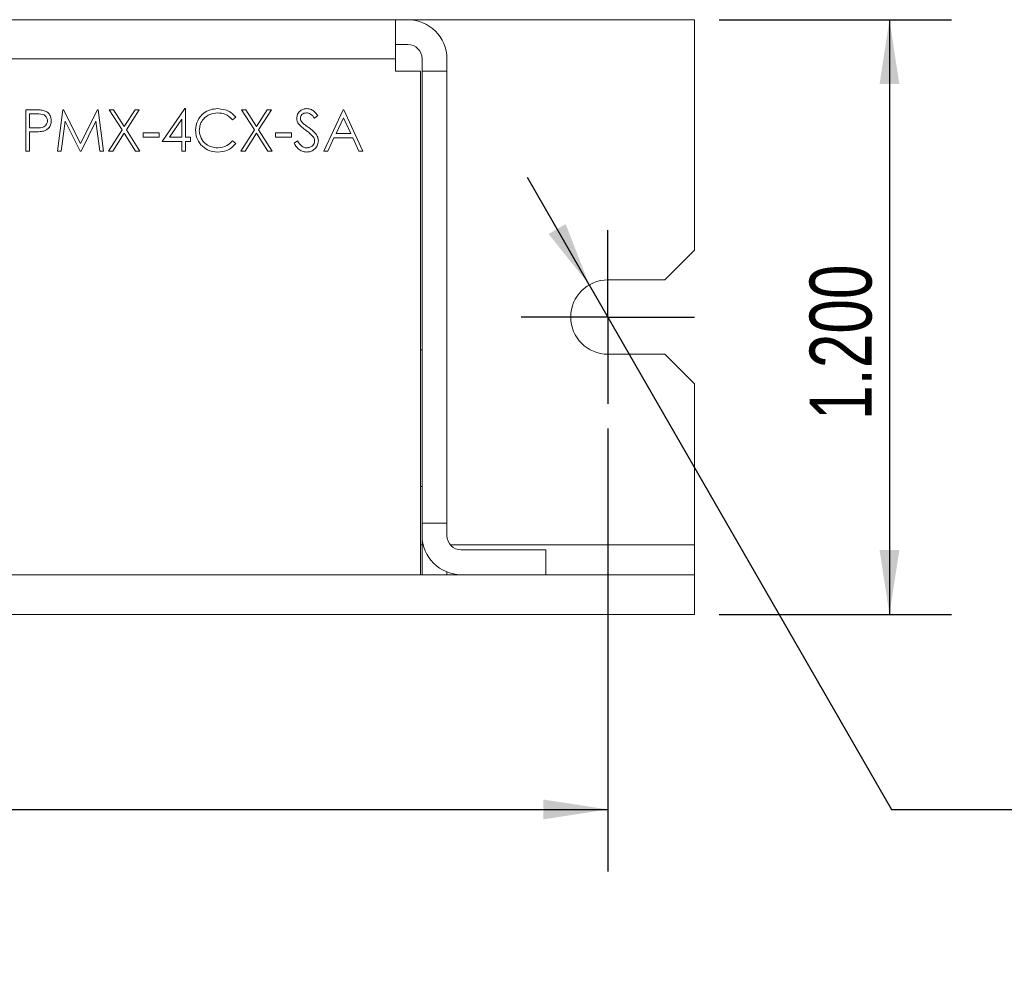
# Model space of a CAD drawing. Header units: inches. Extents: x 0.2 to 16.3, y 0.2 to 11.5.
# Tile 31 of 35: x 10 to 12, y 2.7 to 4.6. Entities that reach past the tile are written whole.
import ezdxf

# ---------------------------------------------------------------- set-up
doc = ezdxf.new("R2010")
doc.units = ezdxf.units.IN
doc.header["$MEASUREMENT"] = 0
doc.layers.add('FORMAT', color=7, linetype='Continuous')
doc.styles.add('SLDTEXTSTYLE0', font='TXT', dxfattribs={"width": 0.75})
doc.dimstyles.new('SLDDIMSTYLE0', dxfattribs={"dimtxt": 0.125, "dimasz": 0.13, "dimexe": 0, "dimexo": 0.0625, "dimgap": 0.03125, "dimtad": 2, "dimdec": 3, "dimzin": 4, "dimdsep": 46, "dimtxsty": 'Standard', "dimsah": 1, "dimcen": 0.09, "dimadec": 0, "dimazin": 0, "dimtfac": 1, "dimtdec": 3, "dimtofl": 0, "dimtmove": 0, "dimatfit": 3, "dimfxl": 0, "dimtolj": 1, "dimtzin": 12, "dimarcsym": 0})
doc.dimstyles.new('SLDDIMSTYLE3', dxfattribs={"dimtxt": 0.125, "dimasz": 0.13, "dimexe": 0, "dimexo": 0.0625, "dimgap": 0.03125, "dimtad": 0, "dimtih": 1, "dimtoh": 1, "dimdec": 3, "dimzin": 12, "dimdsep": 46, "dimtxsty": 'Standard', "dimsah": 1, "dimcen": 0.09, "dimadec": 0, "dimazin": 0, "dimtfac": 1, "dimtdec": 3, "dimtmove": 0, "dimatfit": 2, "dimfxl": 0, "dimtolj": 1, "dimtzin": 12, "dimarcsym": 0})

# ---------------------------------------------------------------- blocks, each defined once
blk = doc.blocks.new('*D16')
at = {"layer": 'FORMAT'}
for p, q in [((6.5072, 3.7585), (6.5072, 2.8648)), ((11.1572, 3.7585), (11.1572, 2.8648)), ((6.5072, 2.9898), (11.1572, 2.9898))]:
    blk.add_line(p, q, dxfattribs=at)
for points in [[(6.5072, 2.9898), (6.6372, 2.9698), (6.6372, 3.0098)], [(11.1572, 2.9898), (11.0272, 3.0098), (11.0272, 2.9698)]]:
    blk.add_solid(points, dxfattribs=at)
at = {"layer": 'FORMAT', "insert": (8.6244, 3.1509), "char_height": 0.125, "attachment_point": 1, "style": 'SLDTEXTSTYLE0'}
blk.add_mtext('4.650', dxfattribs=at)
blk = doc.blocks.new('*D17')
at = {"layer": 'FORMAT'}
for p, q in [((11.3822, 4.5835), (11.8509, 4.5835)), ((11.7259, 4.5835), (11.7259, 3.3835)), ((11.3822, 3.3835), (11.8509, 3.3835))]:
    blk.add_line(p, q, dxfattribs=at)
for points in [[(11.7259, 4.5835), (11.7059, 4.4535), (11.7459, 4.4535)], [(11.7259, 3.3835), (11.7459, 3.5135), (11.7059, 3.5135)]]:
    blk.add_solid(points, dxfattribs=at)
at = {"layer": 'FORMAT', "insert": (11.5648, 3.7757), "char_height": 0.125, "attachment_point": 1, "rotation": 90, "style": 'SLDTEXTSTYLE0'}
blk.add_mtext('1.200', dxfattribs=at)
blk = doc.blocks.new('*D18')
at = {"layer": 'FORMAT'}
for p, q in [((11.1197, 4.0485), (10.9948, 4.2651)), ((11.1197, 4.0485), (11.7303, 2.9898)), ((11.7303, 2.9898), (11.9803, 2.9898))]:
    blk.add_line(p, q, dxfattribs=at)
blk.add_solid([(11.1197, 4.0485), (11.0721, 4.1711), (11.0375, 4.1511)], dxfattribs=at)
at = {"layer": 'FORMAT', "char_height": 0.125, "attachment_point": 1, "style": 'SLDTEXTSTYLE0'}
for s, insert in [('.150 (2X)', (12.2313, 3.0527)), ('%%c', (12.0428, 3.0508))]:
    blk.add_mtext(s, dxfattribs=dict(at, insert=insert))
blk = doc.blocks.new('SW_CENTERMARKSYMBOL_5')
at = {"layer": 'FORMAT', "color": 0}
for p, q in [((0, 0.1), (0, 0.175)), ((0, 0), (0, 0.1)), ((-0.1, 0), (-0.175, 0)), ((0, 0), (-0.1, 0)), ((0, 0), (0, -0.1)), ((0, 0), (0.1, 0)), ((0.1, 0), (0.175, 0)), ((0, -0.1), (0, -0.175))]:
    blk.add_line(p, q, dxfattribs=at)

msp = doc.modelspace()

# ---------------------------------------------------------------- linework, layer by layer
at = {"color": 7, "linetype": 'Continuous', "lineweight": 15}
for p, q in [((6.9362, 4.5835), (10.7282, 4.5835)), ((10.7282, 4.5835), (10.7282, 4.5045)), ((10.7282, 4.5835), (10.7532, 4.5835)), ((11.3322, 4.5835), (10.7532, 4.5835)), ((11.3322, 4.1185), (11.3322, 4.5835)), ((10.7282, 4.5335), (10.7532, 4.5335)), ((6.9362, 4.5045), (10.7282, 4.5045)), ((10.7282, 4.5045), (10.7282, 4.4795)), ((10.7822, 4.5045), (10.7822, 4.4795)), ((10.8322, 4.5045), (10.8322, 4.4795)), ((10.7282, 4.4795), (10.7787, 4.4795)), ((10.7787, 4.4795), (10.7787, 3.4635)), ((10.8322, 4.4795), (10.7822, 4.4795)), ((10.7822, 4.4795), (10.7822, 3.5675)), ((10.8322, 4.4795), (10.8322, 3.5675)), ((9.9819, 4.4019), (9.9982, 4.4019)), ((9.9819, 4.3185), (9.9819, 4.4019)), ((10.046, 4.3185), (10.057, 4.4019)), ((10.057, 4.4019), (10.0581, 4.4019)), ((10.0581, 4.4019), (10.0925, 4.3335)), ((10.0925, 4.3335), (10.1268, 4.4019)), ((10.1268, 4.4019), (10.1279, 4.4019)), ((10.1279, 4.4019), (10.1389, 4.3185)), ((10.1502, 4.4019), (10.1588, 4.4019)), ((10.1763, 4.361), (10.1502, 4.4019)), ((10.1588, 4.4019), (10.1806, 4.3678)), ((10.1806, 4.3678), (10.2024, 4.4019)), ((10.2111, 4.4019), (10.1849, 4.361)), ((10.2024, 4.4019), (10.2111, 4.4019)), ((10.2575, 4.3378), (10.303, 4.404)), ((10.303, 4.404), (10.3045, 4.404)), ((10.3045, 4.404), (10.3045, 4.3463)), ((10.4173, 4.4019), (10.4259, 4.4019)), ((10.4434, 4.361), (10.4173, 4.4019)), ((10.4259, 4.4019), (10.4477, 4.3678)), ((10.4477, 4.3678), (10.4695, 4.4019)), ((10.4782, 4.4019), (10.452, 4.361)), ((10.4695, 4.4019), (10.4782, 4.4019)), ((10.5834, 4.3185), (10.6229, 4.4019)), ((10.6229, 4.4019), (10.624, 4.4019)), ((10.624, 4.4019), (10.6624, 4.3185)), ((9.9894, 4.3933), (9.9894, 4.3656)), ((10.0046, 4.3933), (9.9894, 4.3933)), ((10.0615, 4.3786), (10.0535, 4.3185)), ((10.0917, 4.3185), (10.0615, 4.3786)), ((10.1235, 4.3785), (10.0934, 4.3185)), ((10.1314, 4.3185), (10.1235, 4.3785)), ((10.2971, 4.3825), (10.2722, 4.3463)), ((10.2971, 4.3463), (10.2971, 4.3825)), ((10.406, 4.3866), (10.3995, 4.3816)), ((10.5716, 4.3899), (10.5649, 4.3848)), ((10.6234, 4.3856), (10.6083, 4.3538)), ((10.6381, 4.3538), (10.6234, 4.3856)), ((9.9894, 4.3656), (10.004, 4.3654)), ((9.9894, 4.357), (9.9894, 4.3185)), ((9.9953, 4.357), (9.9894, 4.357)), ((10.1491, 4.3185), (10.1763, 4.361)), ((10.1849, 4.361), (10.2121, 4.3185)), ((10.2191, 4.3549), (10.2511, 4.3549)), ((10.2191, 4.3463), (10.2191, 4.3549)), ((10.2511, 4.3549), (10.2511, 4.3463)), ((10.4162, 4.3185), (10.4434, 4.361)), ((10.452, 4.361), (10.4792, 4.3185)), ((10.4862, 4.3549), (10.5182, 4.3549)), ((10.4862, 4.3463), (10.4862, 4.3549)), ((10.5182, 4.3549), (10.5182, 4.3463)), ((10.1806, 4.3543), (10.1577, 4.3185)), ((10.2035, 4.3185), (10.1806, 4.3543)), ((10.2511, 4.3463), (10.2191, 4.3463)), ((10.2971, 4.3378), (10.2575, 4.3378)), ((10.2722, 4.3463), (10.2971, 4.3463)), ((10.2971, 4.3185), (10.2971, 4.3378)), ((10.3045, 4.3463), (10.3142, 4.3463)), ((10.3045, 4.3378), (10.3045, 4.3185)), ((10.3142, 4.3378), (10.3045, 4.3378)), ((10.3142, 4.3463), (10.3142, 4.3378)), ((10.3995, 4.3388), (10.406, 4.3339)), ((10.4477, 4.3543), (10.4248, 4.3185)), ((10.4706, 4.3185), (10.4477, 4.3543)), ((10.5182, 4.3463), (10.4862, 4.3463)), ((10.5236, 4.3346), (10.5306, 4.3388)), ((10.6042, 4.3453), (10.5916, 4.3185)), ((10.642, 4.3453), (10.6042, 4.3453)), ((10.6083, 4.3538), (10.6381, 4.3538)), ((10.6543, 4.3185), (10.642, 4.3453)), ((9.9894, 4.3185), (9.9819, 4.3185)), ((10.0535, 4.3185), (10.046, 4.3185)), ((10.0934, 4.3185), (10.0917, 4.3185)), ((10.1389, 4.3185), (10.1314, 4.3185)), ((10.1577, 4.3185), (10.1491, 4.3185)), ((10.2121, 4.3185), (10.2035, 4.3185)), ((10.3045, 4.3185), (10.2971, 4.3185)), ((10.4248, 4.3185), (10.4162, 4.3185)), ((10.4792, 4.3185), (10.4706, 4.3185)), ((10.5916, 4.3185), (10.5834, 4.3185)), ((10.6624, 4.3185), (10.6543, 4.3185)), ((11.2722, 4.0585), (11.3322, 4.1185)), ((11.1572, 4.0585), (11.2722, 4.0585)), ((10.7822, 3.9171), (10.7787, 3.9171)), ((11.2722, 3.9085), (11.1572, 3.9085)), ((11.3322, 3.8485), (11.2722, 3.9085)), ((11.3322, 3.5235), (11.3322, 3.8485)), ((10.7822, 3.6415), (10.7787, 3.6415)), ((10.8322, 3.5675), (10.7822, 3.5675)), ((10.7822, 3.5675), (10.7822, 3.5425)), ((10.7822, 3.5675), (10.7822, 3.4635)), ((10.7822, 3.5675), (10.7822, 3.5425)), ((10.7822, 3.5675), (10.7822, 3.4635)), ((10.8322, 3.5675), (10.8322, 3.5425)), ((10.8322, 3.5675), (10.8322, 3.5425)), ((10.8322, 3.5675), (10.8322, 3.5425)), ((10.8322, 3.5675), (10.8322, 3.5425)), ((10.7822, 3.5235), (10.7787, 3.5235)), ((11.3322, 3.5235), (10.8393, 3.5235)), ((11.3322, 3.4635), (11.3322, 3.5235)), ((10.8612, 3.5135), (11.0322, 3.5135)), ((11.0322, 3.5135), (11.0322, 3.4635)), ((6.3322, 3.4635), (11.3322, 3.4635)), ((10.7787, 3.4635), (6.8857, 3.4635)), ((10.8322, 3.469), (10.8322, 3.4635)), ((10.8322, 3.469), (10.8322, 3.4635)), ((11.0822, 3.4635), (11.1572, 3.4635)), ((11.0822, 3.4635), (11.1572, 3.4635)), ((11.1572, 3.4635), (11.2722, 3.4635)), ((11.1572, 3.4635), (11.2722, 3.4635)), ((11.2722, 3.4635), (11.3322, 3.4635)), ((11.2722, 3.4635), (11.3322, 3.4635)), ((11.3322, 3.3835), (11.3322, 3.4635)), ((6.3322, 3.3835), (11.3322, 3.3835)), ((11.0822, 3.3835), (11.1572, 3.3835)), ((11.0822, 3.3835), (11.1572, 3.3835)), ((11.1572, 3.3835), (11.2722, 3.3835)), ((11.1572, 3.3835), (11.2722, 3.3835)), ((11.2722, 3.3835), (11.3322, 3.3835)), ((11.2722, 3.3835), (11.3322, 3.3835))]:
    msp.add_line(p, q, dxfattribs=at)
for centre, radius, start, end in [((10.7532, 4.5045), 0.079, 0, 90), ((10.7532, 4.5045), 0.029, 0, 90), ((11.1572, 3.9835), 0.075, 90, 270), ((10.8612, 3.5425), 0.079, 180, 270), ((10.8612, 3.5425), 0.029, 180, 270)]:
    msp.add_arc(centre, radius, start, end, dxfattribs=at)
for points, knots in [([(9.9982, 4.4019), (10.0018, 4.4019), (10.0082, 4.4019), (10.0144, 4.401), (10.0172, 4.4006)], [0, 0, 0, 0, 0.560314, 1, 1, 1, 1]), ([(10.0172, 4.4006), (10.0197, 4.3997), (10.0248, 4.3979), (10.03, 4.3923), (10.0328, 4.3858), (10.0331, 4.3816), (10.0332, 4.3795)], [0, 0, 0, 0, 0.279705, 0.55938, 0.779509, 1, 1, 1, 1]), ([(10.3248, 4.3607), (10.3256, 4.3672), (10.3271, 4.3803), (10.3395, 4.3946), (10.3543, 4.4029), (10.3645, 4.4036), (10.3697, 4.404)], [0, 0, 0, 0, 0.279511, 0.55908, 0.779374, 1, 1, 1, 1]), ([(10.3692, 4.3955), (10.3639, 4.3949), (10.3532, 4.3936), (10.3408, 4.3846), (10.3335, 4.3727), (10.3327, 4.3643), (10.3323, 4.3601)], [0, 0, 0, 0, 0.279856, 0.559519, 0.779686, 1, 1, 1, 1]), ([(10.3995, 4.3816), (10.3947, 4.3861), (10.386, 4.3941), (10.3744, 4.3951), (10.3692, 4.3955)], [0, 0, 0, 0, 0.558426, 1, 1, 1, 1]), ([(10.3697, 4.404), (10.3777, 4.4031), (10.392, 4.4015), (10.4017, 4.3912), (10.406, 4.3866)], [0, 0, 0, 0, 0.559516, 1, 1, 1, 1]), ([(10.5289, 4.3846), (10.5293, 4.3875), (10.53, 4.3934), (10.5357, 4.3999), (10.5425, 4.4034), (10.5471, 4.4038), (10.5494, 4.404)], [0, 0, 0, 0, 0.279553, 0.5587978, 0.7793779, 1, 1, 1, 1]), ([(10.5486, 4.3955), (10.5469, 4.3953), (10.5435, 4.3951), (10.5395, 4.3925), (10.5368, 4.3889), (10.5365, 4.3863), (10.5364, 4.3849)], [0, 0, 0, 0, 0.280275, 0.559931, 0.77992, 1, 1, 1, 1]), ([(10.5649, 4.3848), (10.5625, 4.3878), (10.5592, 4.392), (10.5531, 4.3951), (10.5501, 4.3954), (10.5486, 4.3955)], [0, 0, 0, 0, 0.559819, 0.779848, 1, 1, 1, 1]), ([(10.5494, 4.404), (10.552, 4.4038), (10.5571, 4.4033), (10.5652, 4.3984), (10.5692, 4.3931), (10.5716, 4.3899)], [0, 0, 0, 0, 0.27975, 0.559502, 1, 1, 1, 1]), ([(10.004, 4.3654), (10.009, 4.3654), (10.0154, 4.3653), (10.0215, 4.3695), (10.0247, 4.3733), (10.0253, 4.377), (10.0257, 4.3795)], [0, 0, 0, 0, 0.49972, 0.625348, 0.751083, 1, 1, 1, 1]), ([(10.0257, 4.3795), (10.0253, 4.3819), (10.0247, 4.3855), (10.0217, 4.3892), (10.0158, 4.3935), (10.0096, 4.3934), (10.0046, 4.3933)], [0, 0, 0, 0, 0.248969, 0.374729, 0.500382, 1, 1, 1, 1]), ([(10.0332, 4.3795), (10.033, 4.3768), (10.0326, 4.3713), (10.0284, 4.3646), (10.0227, 4.3603), (10.0186, 4.359), (10.0165, 4.3584)], [0, 0, 0, 0, 0.2800982, 0.5593234, 0.7794576, 1, 1, 1, 1]), ([(10.5336, 4.3719), (10.5321, 4.374), (10.5295, 4.3779), (10.5291, 4.3825), (10.5289, 4.3846)], [0, 0, 0, 0, 0.55984, 1, 1, 1, 1]), ([(10.5364, 4.3849), (10.5365, 4.3838), (10.5367, 4.3814), (10.5385, 4.3776), (10.5406, 4.3755), (10.5419, 4.3742)], [0, 0, 0, 0, 0.27995, 0.559777, 1, 1, 1, 1]), ([(10.0165, 4.3584), (10.0126, 4.3579), (10.0056, 4.357), (9.9985, 4.357), (9.9953, 4.357)], [0, 0, 0, 0, 0.559693, 1, 1, 1, 1]), ([(10.3354, 4.331), (10.332, 4.336), (10.3258, 4.3451), (10.3251, 4.3559), (10.3248, 4.3607)], [0, 0, 0, 0, 0.559028, 1, 1, 1, 1]), ([(10.3323, 4.3601), (10.333, 4.3547), (10.3342, 4.344), (10.3447, 4.3323), (10.357, 4.3258), (10.3655, 4.3253), (10.3697, 4.325)], [0, 0, 0, 0, 0.279434, 0.558921, 0.779283, 1, 1, 1, 1]), ([(10.5472, 4.3605), (10.5445, 4.3625), (10.5396, 4.3659), (10.5354, 4.3701), (10.5336, 4.3719)], [0, 0, 0, 0, 0.560412, 1, 1, 1, 1]), ([(10.5419, 4.3742), (10.5439, 4.3726), (10.5476, 4.3697), (10.5514, 4.367), (10.5531, 4.3659)], [0, 0, 0, 0, 0.559904, 1, 1, 1, 1]), ([(10.5622, 4.3473), (10.5597, 4.35), (10.5551, 4.3549), (10.5496, 4.3588), (10.5472, 4.3605)], [0, 0, 0, 0, 0.5594959, 1, 1, 1, 1]), ([(10.5531, 4.3659), (10.5583, 4.362), (10.5656, 4.3566), (10.5718, 4.3466), (10.5724, 4.3415), (10.5727, 4.339)], [0, 0, 0, 0, 0.560116, 0.780284, 1, 1, 1, 1]), ([(10.3697, 4.325), (10.3762, 4.3257), (10.3877, 4.3272), (10.3959, 4.3353), (10.3995, 4.3388)], [0, 0, 0, 0, 0.558773, 1, 1, 1, 1]), ([(10.5489, 4.3164), (10.5458, 4.3167), (10.5396, 4.3173), (10.5302, 4.3236), (10.5261, 4.3304), (10.5236, 4.3346)], [0, 0, 0, 0, 0.279879, 0.559665, 1, 1, 1, 1]), ([(10.5306, 4.3388), (10.5331, 4.335), (10.5365, 4.3297), (10.5436, 4.3255), (10.5471, 4.3251), (10.5489, 4.325)], [0, 0, 0, 0, 0.55932, 0.779781, 1, 1, 1, 1]), ([(10.5489, 4.325), (10.5511, 4.3252), (10.5556, 4.3256), (10.5611, 4.329), (10.5646, 4.3338), (10.565, 4.3373), (10.5652, 4.3391)], [0, 0, 0, 0, 0.280277, 0.560148, 0.780154, 1, 1, 1, 1]), ([(10.5727, 4.339), (10.5722, 4.3356), (10.5713, 4.3287), (10.5646, 4.3215), (10.5569, 4.3171), (10.5516, 4.3166), (10.5489, 4.3164)], [0, 0, 0, 0, 0.279183, 0.559085, 0.779446, 1, 1, 1, 1]), ([(10.5652, 4.3391), (10.565, 4.3407), (10.5647, 4.3437), (10.563, 4.3462), (10.5622, 4.3473)], [0, 0, 0, 0, 0.558989, 1, 1, 1, 1]), ([(10.3698, 4.3164), (10.3624, 4.317), (10.3492, 4.3181), (10.3396, 4.3271), (10.3354, 4.331)], [0, 0, 0, 0, 0.559804, 1, 1, 1, 1]), ([(10.406, 4.3339), (10.4035, 4.3309), (10.3983, 4.3251), (10.386, 4.318), (10.3759, 4.317), (10.3698, 4.3164)], [0, 0, 0, 0, 0.28041, 0.560795, 1, 1, 1, 1])]:
    msp.add_open_spline(points, degree=3, knots=knots, dxfattribs=at)

# ---------------------------------------------------------------- block references
at = {"layer": 'FORMAT'}
msp.add_blockref('SW_CENTERMARKSYMBOL_5', (11.1572, 3.9835), dxfattribs=at)

# ---------------------------------------------------------------- dimensions: what is measured, and where the dimension line sits
dim = msp.add_linear_dim(base=(11.7259, 3.3835), p1=(11.3322, 4.5835), p2=(11.3322, 3.3835), angle=90, dimstyle='SLDDIMSTYLE0', dxfattribs=at)
dim.commit()
dim.dimension.update_dxf_attribs({"geometry": '*D17', "text_midpoint": (11.7259, 3.9835), "dimtype": 160})
dim = msp.add_radius_dim(center=(11.1572, 3.9835), mpoint=(11.1197, 4.0485), text='%%c.150 (2X)', dimstyle='SLDDIMSTYLE3', override={"dimpost": '<>'}, dxfattribs=at)
dim.commit()
dim.dimension.update_dxf_attribs({"geometry": '*D18', "text_midpoint": (12.4801, 2.9898), "dimtype": 164})
dim = msp.add_linear_dim(base=(11.1572, 2.9898), p1=(6.5072, 3.8085), p2=(11.1572, 3.8085), dimstyle='SLDDIMSTYLE0', dxfattribs=at)
dim.commit()
dim.dimension.update_dxf_attribs({"geometry": '*D16', "text_midpoint": (8.8322, 2.9898), "dimtype": 160})

doc.saveas('drawing.dxf')
